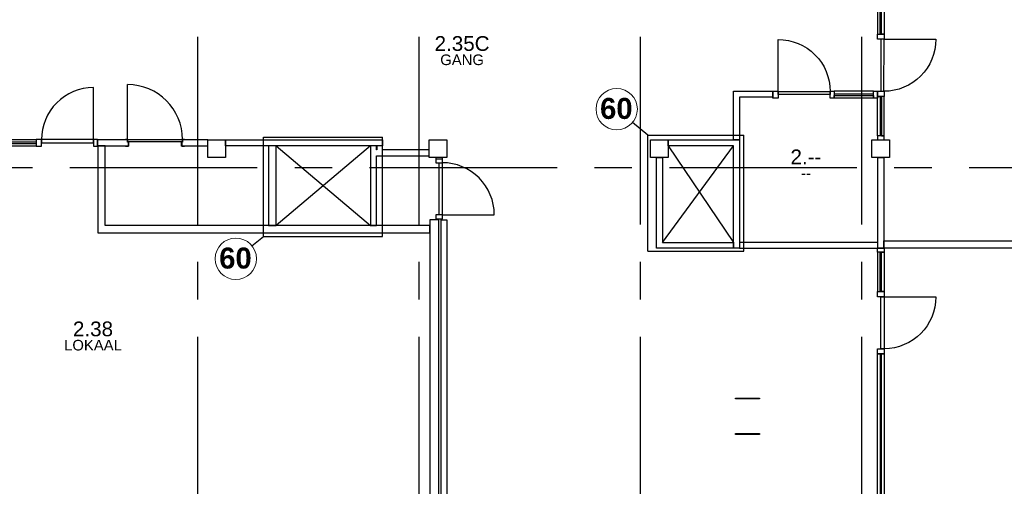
# Model space of a CAD drawing. Header units: millimetres. Extents: x -5940 to 121280, y -35718 to 26615.
# Tile 21 of 23: x 90730 to 107413, y 704 to 8604. Entities that reach past the tile are written whole.
import ezdxf

# ---------------------------------------------------------------- set-up
doc = ezdxf.new("R2010")
doc.units = ezdxf.units.MM
doc.header["$LTSCALE"] = 100
doc.linetypes.add('CENTER', pattern=[50.8, 31.75, -6.35, 6.35, -6.35])
for name, color, linetype in [('AL22----_BINNENWAND', 2, 'Continuous'), ('AL22----_BRANDSCHEIDING', 1, 'Continuous'), ('AL28----_CONSTRUCTIES', 4, 'Continuous'), ('AL32----_BINNENKOZIJN', 1, 'Continuous'), ('AL33----_VLOEROPENINGEN', 2, 'Continuous'), ('AL74----_SANITAIR', 1, 'Continuous'), ('BL$7----_STRAMIEN', 8, 'Continuous'), ('BL$8----_RUIMTEBENAMING', 2, 'Continuous'), ('BL$8----_RUIMTENUMMER', 2, 'Continuous')]:
    doc.layers.add(name, color=color, linetype=linetype)
doc.styles.add('Arial_B', font='arialbd.ttf', dxfattribs={"height": 355.164671})
doc.styles.get("Standard").update_dxf_attribs({"font": 'arial.ttf'})

# ---------------------------------------------------------------- blocks, each defined once
blk = doc.blocks.new('Binnenkozijn 2')
at = {"layer": 'AL32----_BINNENKOZIJN'}
for points in [[(67, 114), (67, 991)], [(1502, 114), (1035, 114)], [(1035, 69), (1502, 69)], [(1502, 45), (1035, 45)], [(1035, 0), (1502, 0)]]:
    blk.add_lwpolyline(points, dxfattribs=at)
blk.add_lwpolyline([(67, 991, -0.414214), (947, 111)], format="xyb", dxfattribs=at)
for points in [[(0, 114), (67, 114), (67, 0), (0, 0)], [(67, 111), (947, 111), (947, 57), (67, 57)], [(947, 114), (1035, 114), (1035, 0), (947, 0)], [(1502, 114), (1569, 114), (1569, 0), (1502, 0)]]:
    blk.add_lwpolyline(points, close=True, dxfattribs=at)
blk = doc.blocks.new('Binnenkozijn 6')
at = {"layer": 'AL32----_BINNENKOZIJN'}
blk.add_lwpolyline([(67, 111), (67, 991)], dxfattribs=at)
blk.add_lwpolyline([(67, 991, -0.414214), (947, 111)], format="xyb", dxfattribs=at)
for points in [[(0, 114), (67, 114), (67, 0), (0, 0)], [(947, 111), (67, 111), (67, 57), (947, 57)], [(947, 114), (1035, 114), (1035, 0), (947, 0)]]:
    blk.add_lwpolyline(points, close=True, dxfattribs=at)
blk = doc.blocks.new('Binnenkozijn 7')
at = {"layer": 'AL32----_BINNENKOZIJN'}
for points in [[(0, 4364), (114, 4364), (114, 4297), (0, 4297)], [(45, 4297), (0, 4297), (0, 3630), (45, 3630)], [(114, 3630), (69, 3630), (69, 4297), (114, 4297)], [(0, 3630), (114, 3630), (114, 3542), (0, 3542)], [(57, 3542), (114, 3542), (114, 2662), (57, 2662)], [(0, 2662), (114, 2662), (114, 2574), (0, 2574)], [(45, 67), (0, 67), (0, 2574), (45, 2574)], [(69, 2574), (114, 2574), (114, 67), (69, 67)], [(0, 67), (114, 67), (114, 0), (0, 0)]]:
    blk.add_lwpolyline(points, close=True, dxfattribs=at)
blk.add_lwpolyline([(111, 3542), (991, 3542)], dxfattribs=at)
blk.add_lwpolyline([(991, 3542, -0.413211), (114, 2662)], format="xyb", dxfattribs=at)
blk = doc.blocks.new('Binnenkozijn 1b')
at = {"color": 0, "linetype": 'ByBlock', "lineweight": -2}
for p, q in [((-465, 41), (-465, 968)), ((-500, 33), (-500, 41)), ((-498, 33), (-500, 33)), ((-498, 43), (-467, 43)), ((-498, 39), (-498, 33)), ((-469, 41), (-496, 41)), ((-467, 0), (-467, 39)), ((-465, 41), (-465, 0)), ((-465, 38), (465, 38)), ((465, 0), (-465, 0)), ((465, 0), (465, 41)), ((467, 43), (498, 43)), ((467, 39), (467, 0)), ((496, 41), (469, 41)), ((498, 33), (498, 39)), ((500, 33), (498, 33)), ((500, 41), (500, 33)), ((-500, -67), (-498, -67)), ((-500, -75), (-500, -67)), ((-498, -67), (-498, -73)), ((-452, -77), (-498, -77)), ((-496, -75), (-454, -75)), ((-463, -2), (-452, -2)), ((-454, -4), (-463, -4)), ((-452, -73), (-452, -6)), ((-450, -4), (-450, -75)), ((450, -75), (450, -4)), ((452, -2), (463, -2)), ((452, -6), (452, -73)), ((498, -77), (452, -77)), ((463, -4), (454, -4)), ((454, -75), (496, -75)), ((498, -73), (498, -67)), ((498, -67), (500, -67)), ((500, -67), (500, -75))]:
    blk.add_line(p, q, dxfattribs=at)
at = {"color": 0, "linetype": 'ByBlock', "lineweight": -2, "flags": 128}
for points in [[(-500, 41), (-500, 41), (-500, 42), (-500, 42), (-499, 43), (-499, 43), (-498, 43), (-498, 43)], [(-496, 41), (-496, 41), (-497, 41), (-497, 41), (-498, 40), (-498, 40), (-498, 39), (-498, 39)], [(-469, 41), (-469, 41), (-468, 41), (-468, 41), (-467, 40), (-467, 40), (-467, 39), (-467, 39)], [(-467, 43), (-467, 43), (-466, 43), (-466, 43), (-465, 42), (-465, 42), (-465, 41), (-465, 41)], [(-463, -4), (-464, -4), (-465, -4), (-465, -3), (-466, -2), (-467, -2), (-467, -1), (-467, 0)], [(-465, 0), (-465, 0), (-465, -1), (-465, -1), (-464, -2), (-464, -2), (-463, -2), (-463, -2)], [(463, -2), (463, -2), (464, -2), (464, -2), (465, -1), (465, -1), (465, 0), (465, 0)], [(467, 0), (467, -1), (467, -2), (466, -2), (465, -3), (465, -4), (464, -4), (463, -4)], [(465, 41), (465, 41), (465, 42), (465, 42), (466, 43), (466, 43), (467, 43), (467, 43)], [(467, 39), (467, 39), (467, 40), (467, 40), (468, 41), (468, 41), (469, 41), (469, 41)], [(498, 39), (498, 39), (498, 40), (498, 40), (497, 41), (497, 41), (496, 41), (496, 41)], [(498, 43), (498, 43), (499, 43), (499, 43), (500, 42), (500, 42), (500, 41), (500, 41)], [(-498, -77), (-498, -77), (-499, -77), (-499, -77), (-500, -76), (-500, -76), (-500, -75), (-500, -75)], [(-498, -73), (-498, -73), (-498, -74), (-498, -74), (-497, -75), (-497, -75), (-496, -75), (-496, -75)], [(-452, -6), (-452, -6), (-452, -5), (-452, -5), (-453, -4), (-453, -4), (-454, -4), (-454, -4)], [(-454, -75), (-454, -75), (-453, -75), (-453, -75), (-452, -74), (-452, -74), (-452, -73), (-452, -73)], [(-452, -2), (-452, -2), (-451, -2), (-451, -2), (-450, -3), (-450, -3), (-450, -4), (-450, -4)], [(-450, -75), (-450, -75), (-450, -76), (-450, -76), (-451, -77), (-451, -77), (-452, -77), (-452, -77)], [(450, -4), (450, -4), (450, -3), (450, -3), (451, -2), (451, -2), (452, -2), (452, -2)], [(452, -77), (452, -77), (451, -77), (451, -77), (450, -76), (450, -76), (450, -75), (450, -75)], [(454, -4), (454, -4), (453, -4), (453, -4), (452, -5), (452, -5), (452, -6), (452, -6)], [(452, -73), (452, -73), (452, -74), (452, -74), (453, -75), (453, -75), (454, -75), (454, -75)], [(496, -75), (496, -75), (497, -75), (497, -75), (498, -74), (498, -74), (498, -73), (498, -73)], [(500, -75), (500, -75), (500, -76), (500, -76), (499, -77), (499, -77), (498, -77), (498, -77)]]:
    blk.add_lwpolyline(points, dxfattribs=at)
at = {"color": 0, "linetype": 'ByBlock', "lineweight": -2}
blk.add_arc((-465, 38), 930, 0, 90, dxfattribs=at)
blk = doc.blocks.new('Binnenkozijn 8')
at = {"layer": 'AL32----_BINNENKOZIJN'}
blk.add_lwpolyline([(88, 111), (88, 991)], dxfattribs=at)
blk.add_lwpolyline([(88, 991, -0.414214), (968, 111)], format="xyb", dxfattribs=at)
for points in [[(0, 114), (88, 114), (88, 0), (0, 0)], [(88, 111), (968, 111), (968, 57), (88, 57)], [(968, 114), (1035, 114), (1035, 0), (968, 0)], [(1035, 69), (1702, 69), (1702, 114), (1035, 114)], [(1702, 0), (1035, 0), (1035, 45), (1702, 45)], [(1702, 114), (1769, 114), (1769, 0), (1702, 0)]]:
    blk.add_lwpolyline(points, close=True, dxfattribs=at)
blk = doc.blocks.new('Binnenkozijn 9')
at = {"layer": 'AL32----_BINNENKOZIJN'}
for points in [[(-114, 3000), (0, 3000), (0, 2933), (-114, 2933)], [(-69, 2933), (-114, 2933), (-114, 1790), (-69, 1790)], [(0, 1790), (-45, 1790), (-45, 2933), (0, 2933)], [(0, 1702), (-114, 1702), (-114, 1790), (0, 1790)], [(-57, 822), (-3, 822), (-2, 1702), (-57, 1702)], [(-114, 822), (0, 822), (0, 734), (-114, 734)], [(-69, 67), (-114, 67), (-114, 734), (-69, 734)], [(0, 734), (-45, 734), (-45, 67), (0, 67)], [(-114, 0), (0, 0), (0, 67), (-114, 67)]]:
    blk.add_lwpolyline(points, close=True, dxfattribs=at)
blk.add_lwpolyline([(-3, 1702), (877, 1702)], dxfattribs=at)
blk.add_lwpolyline([(877, 1702, -0.414215), (-3, 822)], format="xyb", dxfattribs=at)

msp = doc.modelspace()

# ---------------------------------------------------------------- linework, layer by layer
at = {"layer": 'AL22----_BINNENWAND'}
for points in [[(103494.09969, 7391.93839), (103494.09969, 7291.93839), (102926.5, 7291.93839), (102926.5, 6570), (102826.5, 6570), (102826.5, 7391.93839)], [(94220, 6570), (96880, 6570), (96880, 6470), (94220, 6470)], [(101720, 6570), (102926.5, 6570), (102926.5, 4733.5), (102826.5, 4733.5), (102826.5, 6470), (101720, 6470)], [(92053, 6470), (92053, 4995), (97680, 4995), (97680, 5120), (92178, 5120), (92178, 6470)], [(95073, 6470), (94948, 6470), (94948, 5120), (95073, 5120)], [(96673, 6470), (96673, 5120), (96773, 5120), (96773, 6300), (97670, 6300), (97670, 6400), (96880, 6400), (96880, 6470), (96780, 6470), (96780, 6400), (96773, 6400), (96773, 6470)], [(97780.09683, 6249), (97894.09683, 6249), (97894.09683, 6270), (97780.09683, 6270)], [(101620, 6270), (101620, 4833.5), (102826.5, 4833.5), (102826.5, 4733.5), (101520, 4733.5), (101520, 6270)], [(105270, 6270), (105370, 6270), (105370, 4733.5), (105270, 4733.5)], [(97680, 370), (97830, 370), (97830, 5214), (97680, 5214)], [(97870, 5214), (97970, 5214), (97970, 370), (97870, 370)], [(105370, 4858.5), (112770, 4858.5), (112770, 4733.5), (105370, 4733.5)], [(105270, 4833.5), (102926.5, 4833.5), (102926.5, 4733.5), (105270, 4733.5)]]:
    msp.add_lwpolyline(points, close=True, dxfattribs=at)
for points in [[(92558.09343, 6570), (92046, 6570), (92046, 6470), (92573.09343, 6470)], [(93473.09343, 6470), (93920, 6470), (93920, 6570), (93488.09343, 6570)]]:
    msp.add_lwpolyline(points, dxfattribs=at)
at = {"layer": 'AL22----_BRANDSCHEIDING', "lineweight": 25}
for p, q in [((101374.62497, 6646.6725), (101115.40486, 6861.55893)), ((94862.75066, 4936.03553), (94862.75066, 6613.17497)), ((94862.75066, 6613.17497), (96880, 6613.17497)), ((96880, 4936.03553), (96880, 6613.17497)), ((101374.62497, 4685.12886), (101374.62497, 6646.6725)), ((101374.62497, 6646.6725), (103000.89948, 6646.6725)), ((103000.89948, 4685.12886), (103000.89948, 6646.6725)), ((94664.02995, 4775.58135), (94862.75066, 4936.03553)), ((94862.75066, 4936.03553), (96880, 4936.03553)), ((101374.62497, 4685.12886), (103000.89948, 4685.12886))]:
    msp.add_line(p, q, dxfattribs=at)
at = {"layer": 'AL22----_BRANDSCHEIDING', "lineweight": 9}
for centre in [(100845.46461, 7089.26172), (94391.90631, 4555.85904)]:
    msp.add_circle(centre, 350, dxfattribs=at)
at = {"layer": 'AL28----_CONSTRUCTIES'}
for points in [[(93920, 6570), (94220, 6570), (94220, 6270), (93920, 6270)], [(97670, 6570), (97970, 6570), (97970, 6270), (97670, 6270)], [(101420, 6570), (101720, 6570), (101720, 6270), (101420, 6270)], [(105170, 6570), (105470, 6570), (105470, 6270), (105170, 6270)]]:
    msp.add_lwpolyline(points, close=True, dxfattribs=at)
at = {"layer": 'AL33----_VLOEROPENINGEN'}
for points in [[(95073, 6470), (96673, 5120)], [(96673, 6470), (95073, 5120)], [(101620, 4833.5), (102826.5, 6470)], [(101720, 6470), (102826.5, 4833.5)]]:
    msp.add_lwpolyline(points, dxfattribs=at)
at = {"layer": 'AL74----_SANITAIR'}
for points in [[(103264.83765, 2196.5), (103264.83765, 2183.5), (102856.63469, 2183.5), (102856.63469, 2196.5)], [(103264.83765, 1596.5), (103264.83765, 1583.5), (102856.63469, 1583.5), (102856.63469, 1596.5)]]:
    msp.add_lwpolyline(points, close=True, dxfattribs=at)
at = {"layer": 'BL$7----_STRAMIEN', "linetype": 'CENTER'}
for p, q in [((93750, -25341.88847), (93750, 25615.16457)), ((97500, -25341.88847), (97500, 25615.16457)), ((101250, -25341.88847), (101250, 25615.16457)), ((105000, -25341.88847), (105000, 25615.16457)), ((-4940.29523, 6100), (120279.62784, 6100))]:
    msp.add_line(p, q, dxfattribs=at)

# ---------------------------------------------------------------- block references
at = {"layer": 'AL32----_BINNENKOZIJN'}
for name, p in [('Binnenkozijn 9', (105377, 6570.03808)), ('Binnenkozijn 8', (103494.09969, 7277.93839)), ('Binnenkozijn 1b', (93023.09343, 6537)), ('Binnenkozijn 7', (105263, 370))]:
    msp.add_blockref(name, p, dxfattribs=at)
at = {"layer": 'AL32----_BINNENKOZIJN', "xscale": -1}
msp.add_blockref('Binnenkozijn 2', (92046, 6463.09969), dxfattribs=at)
at = {"layer": 'AL32----_BINNENKOZIJN', "xscale": -1, "rotation": 270}
msp.add_blockref('Binnenkozijn 6', (97780.09683, 5235), dxfattribs=at)

# ---------------------------------------------------------------- texts
at = {"layer": 'AL22----_BRANDSCHEIDING', "char_height": 355.164671, "width": 638.3685842, "attachment_point": 3, "line_spacing_factor": 0.938532, "style": 'Arial_B'}
for insert in [(101115.40486, 7279.12477), (94661.84656, 4745.72208)]:
    msp.add_mtext('60', dxfattribs=dict(at, insert=insert))
at = {"layer": 'BL$8----_RUIMTEBENAMING', "color": 1, "char_height": 180, "attachment_point": 5}
for s, insert in [('GANG', (98225.96378, 7923.81465)), ('--', (104052.4421, 6006.19786)), ('LOKAAL', (91972.1471, 3092.1072))]:
    msp.add_mtext_dynamic_manual_height_columns(s, width=0.6141492, gutter_width=1, heights=[0.0399], dxfattribs=dict(at, insert=insert))
at = {"layer": 'BL$8----_RUIMTENUMMER', "color": 2, "char_height": 250, "attachment_point": 5}
for s, insert in [('2.35C', (98225.96378, 8198.81465)), ('2.--', (104052.4421, 6281.19786)), ('2.38', (91972.1471, 3367.1072))]:
    msp.add_mtext_dynamic_manual_height_columns(s, width=0.6141492, gutter_width=1, heights=[0.0399], dxfattribs=dict(at, insert=insert))

doc.saveas('drawing.dxf')
